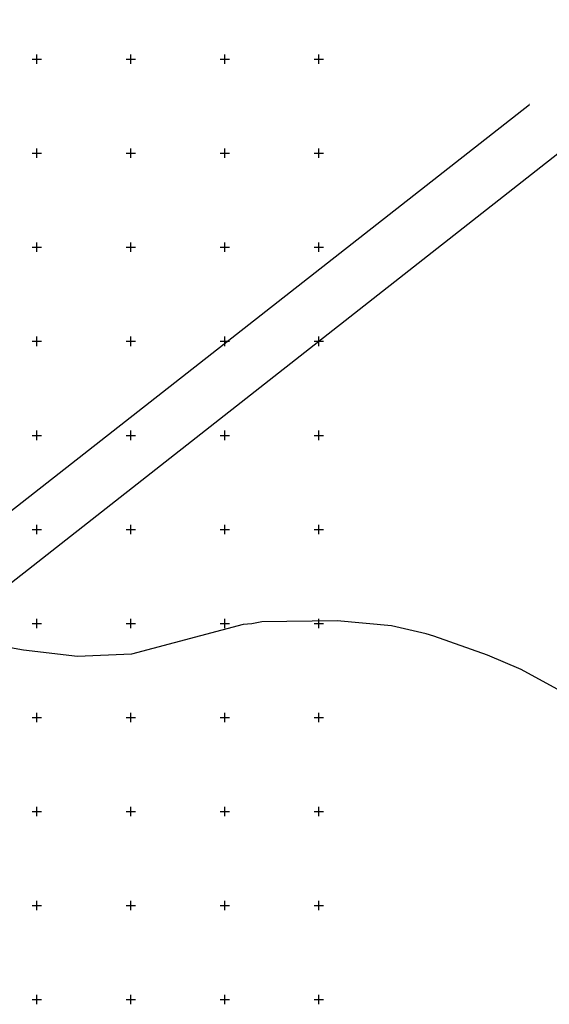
# Model space of a CAD drawing. Extents: x 7406259 to 7407315, y 5864971 to 5865521.
# Tile 7 of 8: x 7406641 to 7406923, y 5864998 to 5865521. Entities that reach past the tile are written whole.
import ezdxf

# ---------------------------------------------------------------- set-up
doc = ezdxf.new("R2010")
doc.units = 0
doc.header["$MEASUREMENT"] = 0
doc.linetypes.add('1', pattern=[0])
doc.linetypes.add('4_SUWP', pattern=[0])
doc.layers.get('0').update_dxf_attribs({"linetype": 'CONTINUOUS'})
for name, color, linetype in [('Dzialki', 7, '1'), ('Podzial_sekcyjny_krzyze', 7, '1'), ('Punkty', 7, 'CONTINUOUS'), ('SUWP_L_0', 5, '4_SUWP')]:
    doc.layers.add(name, color=color, linetype=linetype)

# ---------------------------------------------------------------- blocks, each defined once
blk = doc.blocks.new('GRO')
at = {"linetype": 'Continuous'}
blk.add_circle((0, 0), 0.045, dxfattribs=at)

msp = doc.modelspace()

# ---------------------------------------------------------------- linework, layer by layer
at = {"layer": 'Dzialki'}
for p, q in [((7406593.02, 5865187.68), (7407017.56, 5865521)), ((7406601.67, 5865232.79), (7406911.94, 5865475.89))]:
    msp.add_line(p, q, dxfattribs=at)
at = {"layer": 'Podzial_sekcyjny_krzyze'}
for p, q in [((7406647.5, 5865500), (7406652.5, 5865500)), ((7406650, 5865497.5), (7406650, 5865502.5)), ((7406697.5, 5865500), (7406702.5, 5865500)), ((7406700, 5865497.5), (7406700, 5865502.5)), ((7406747.5, 5865500), (7406752.5, 5865500)), ((7406750, 5865497.5), (7406750, 5865502.5)), ((7406797.5, 5865500), (7406802.5, 5865500)), ((7406800, 5865497.5), (7406800, 5865502.5)), ((7406650, 5865447.5), (7406650, 5865452.5)), ((7406700, 5865447.5), (7406700, 5865452.5)), ((7406750, 5865447.5), (7406750, 5865452.5)), ((7406800, 5865447.5), (7406800, 5865452.5)), ((7406647.5, 5865450), (7406652.5, 5865450)), ((7406697.5, 5865450), (7406702.5, 5865450)), ((7406747.5, 5865450), (7406752.5, 5865450)), ((7406797.5, 5865450), (7406802.5, 5865450)), ((7406647.5, 5865400), (7406652.5, 5865400)), ((7406650, 5865397.5), (7406650, 5865402.5)), ((7406697.5, 5865400), (7406702.5, 5865400)), ((7406700, 5865397.5), (7406700, 5865402.5)), ((7406747.5, 5865400), (7406752.5, 5865400)), ((7406750, 5865397.5), (7406750, 5865402.5)), ((7406797.5, 5865400), (7406802.5, 5865400)), ((7406800, 5865397.5), (7406800, 5865402.5)), ((7406650, 5865347.5), (7406650, 5865352.5)), ((7406700, 5865347.5), (7406700, 5865352.5)), ((7406750, 5865347.5), (7406750, 5865352.5)), ((7406800, 5865347.5), (7406800, 5865352.5)), ((7406647.5, 5865350), (7406652.5, 5865350)), ((7406697.5, 5865350), (7406702.5, 5865350)), ((7406747.5, 5865350), (7406752.5, 5865350)), ((7406797.5, 5865350), (7406802.5, 5865350)), ((7406647.5, 5865300), (7406652.5, 5865300)), ((7406650, 5865297.5), (7406650, 5865302.5)), ((7406697.5, 5865300), (7406702.5, 5865300)), ((7406700, 5865297.5), (7406700, 5865302.5)), ((7406747.5, 5865300), (7406752.5, 5865300)), ((7406750, 5865297.5), (7406750, 5865302.5)), ((7406797.5, 5865300), (7406802.5, 5865300)), ((7406800, 5865297.5), (7406800, 5865302.5)), ((7406650, 5865247.5), (7406650, 5865252.5)), ((7406700, 5865247.5), (7406700, 5865252.5)), ((7406750, 5865247.5), (7406750, 5865252.5)), ((7406800, 5865247.5), (7406800, 5865252.5)), ((7406647.5, 5865250), (7406652.5, 5865250)), ((7406697.5, 5865250), (7406702.5, 5865250)), ((7406747.5, 5865250), (7406752.5, 5865250)), ((7406797.5, 5865250), (7406802.5, 5865250)), ((7406647.5, 5865200), (7406652.5, 5865200)), ((7406650, 5865197.5), (7406650, 5865202.5)), ((7406697.5, 5865200), (7406702.5, 5865200)), ((7406700, 5865197.5), (7406700, 5865202.5)), ((7406747.5, 5865200), (7406752.5, 5865200)), ((7406750, 5865197.5), (7406750, 5865202.5)), ((7406797.5, 5865200), (7406802.5, 5865200)), ((7406800, 5865197.5), (7406800, 5865202.5)), ((7406647.5, 5865150), (7406652.5, 5865150)), ((7406650, 5865147.5), (7406650, 5865152.5)), ((7406697.5, 5865150), (7406702.5, 5865150)), ((7406700, 5865147.5), (7406700, 5865152.5)), ((7406747.5, 5865150), (7406752.5, 5865150)), ((7406750, 5865147.5), (7406750, 5865152.5)), ((7406797.5, 5865150), (7406802.5, 5865150)), ((7406800, 5865147.5), (7406800, 5865152.5)), ((7406650, 5865097.5), (7406650, 5865102.5)), ((7406700, 5865097.5), (7406700, 5865102.5)), ((7406750, 5865097.5), (7406750, 5865102.5)), ((7406800, 5865097.5), (7406800, 5865102.5)), ((7406647.5, 5865100), (7406652.5, 5865100)), ((7406697.5, 5865100), (7406702.5, 5865100)), ((7406747.5, 5865100), (7406752.5, 5865100)), ((7406797.5, 5865100), (7406802.5, 5865100)), ((7406647.5, 5865050), (7406652.5, 5865050)), ((7406650, 5865047.5), (7406650, 5865052.5)), ((7406697.5, 5865050), (7406702.5, 5865050)), ((7406700, 5865047.5), (7406700, 5865052.5)), ((7406747.5, 5865050), (7406752.5, 5865050)), ((7406750, 5865047.5), (7406750, 5865052.5)), ((7406797.5, 5865050), (7406802.5, 5865050)), ((7406800, 5865047.5), (7406800, 5865052.5)), ((7406650, 5864997.5), (7406650, 5865002.5)), ((7406700, 5864997.5), (7406700, 5865002.5)), ((7406750, 5864997.5), (7406750, 5865002.5)), ((7406800, 5864997.5), (7406800, 5865002.5)), ((7406647.5, 5865000), (7406652.5, 5865000)), ((7406697.5, 5865000), (7406702.5, 5865000)), ((7406747.5, 5865000), (7406752.5, 5865000)), ((7406797.5, 5865000), (7406802.5, 5865000))]:
    msp.add_line(p, q, dxfattribs=at)
at = {"layer": 'SUWP_L_0', "linetype": '4_SUWP'}
for p, q in [((7406764.41, 5865199.87), (7406759.71, 5865199.37)), ((7406769.63, 5865200.8), (7406764.41, 5865199.87)), ((7406809.76, 5865201.44), (7406769.63, 5865200.8)), ((7406838.58, 5865198.79), (7406809.76, 5865201.44)), ((7406759.71, 5865199.37), (7406700.36, 5865183.69)), ((7406857.07, 5865194.44), (7406838.58, 5865198.79)), ((7406642.87, 5865185.81), (7406607.24, 5865192.05)), ((7406861.07, 5865193.28), (7406857.07, 5865194.44)), ((7406889.69, 5865183.19), (7406861.07, 5865193.28)), ((7406671.58, 5865182.44), (7406642.87, 5865185.81)), ((7406700.36, 5865183.69), (7406671.58, 5865182.44)), ((7406907.53, 5865175.45), (7406889.69, 5865183.19)), ((7406940.54, 5865157.49), (7406907.53, 5865175.45))]:
    msp.add_line(p, q, dxfattribs=at)

# ---------------------------------------------------------------- block references
at = {"layer": 'Punkty'}
msp.add_blockref('GRO', (7406911.94, 5865475.89), dxfattribs=at)

doc.saveas('drawing.dxf')
